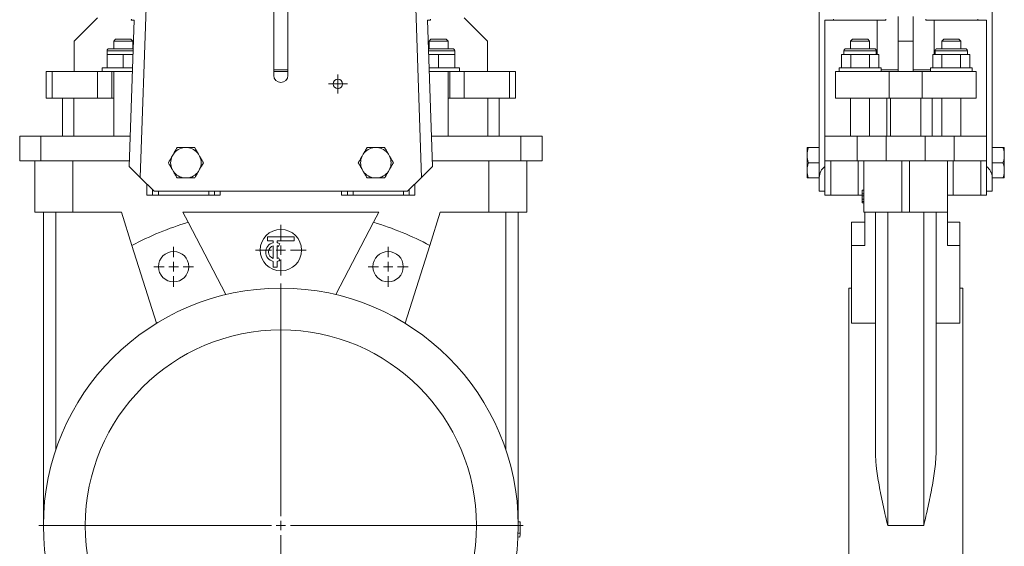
# Model space of a CAD drawing. Header units: millimetres. Extents: x -0.3 to 0.23, y 0.01 to 1.08.
# Tile 2 of 3: x -0.3 to 0.22, y 0.5 to 0.77. Entities that reach past the tile are written whole.
import ezdxf

# ---------------------------------------------------------------- set-up
doc = ezdxf.new("R2010")
doc.units = ezdxf.units.MM

# ---------------------------------------------------------------- blocks, each defined once
blk = doc.blocks.new('SW_CENTERMARKSYMBOL_2')
at = {"color": 0, "linetype": 'Continuous', "lineweight": 0}
for p, q in [((-0.0025, 0), (-0.005, 0)), ((0, 0), (-0.0025, 0)), ((0, 0.0025), (0, 0.005)), ((0, 0), (0, 0.0025)), ((0, 0), (0, -0.0025)), ((0, 0), (0.0025, 0)), ((0.0025, 0), (0.005, 0)), ((0, -0.0025), (0, -0.005))]:
    blk.add_line(p, q, dxfattribs=at)
blk = doc.blocks.new('SW_CENTERMARKSYMBOL_5')
at = {"color": 0, "linetype": 'Continuous', "lineweight": 0}
for p, q in [((0, 0.005), (0, 0.1275)), ((-0.005, 0), (-0.1275, 0)), ((0, 0), (-0.0025, 0)), ((0, 0), (0, 0.0025)), ((0, 0), (0, -0.0025)), ((0, 0), (0.0025, 0)), ((0.005, 0), (0.1275, 0)), ((0, -0.005), (0, -0.1275))]:
    blk.add_line(p, q, dxfattribs=at)
blk = doc.blocks.new('SW_CENTERMARKSYMBOL_8')
at = {"color": 0, "linetype": 'Continuous', "lineweight": 0}
for p, q in [((0, 0.005), (0, 0.0105)), ((-0.005, 0), (-0.0105, 0)), ((0, 0), (-0.0025, 0)), ((0, 0), (0, 0.0025)), ((0, 0), (0, -0.0025)), ((0, 0), (0.0025, 0)), ((0.005, 0), (0.0105, 0)), ((0, -0.005), (0, -0.0105))]:
    blk.add_line(p, q, dxfattribs=at)
blk = doc.blocks.new('SW_CENTERMARKSYMBOL_9')
at = {"color": 0, "linetype": 'Continuous', "lineweight": 0}
for p, q in [((0, 0.005), (0, 0.0105)), ((-0.005, 0), (-0.0105, 0)), ((0, 0), (-0.0025, 0)), ((0, 0), (0, 0.0025)), ((0, 0), (0, -0.0025)), ((0, 0), (0.0025, 0)), ((0.005, 0), (0.0105, 0)), ((0, -0.005), (0, -0.0105))]:
    blk.add_line(p, q, dxfattribs=at)
blk = doc.blocks.new('SW_CENTERMARKSYMBOL_10')
at = {"color": 0, "linetype": 'Continuous', "lineweight": 0}
for p, q in [((0, 0.005), (0, 0.0134)), ((-0.005, 0), (-0.0134, 0)), ((0, 0), (-0.0025, 0)), ((0, 0), (0, 0.0025)), ((0, 0), (0, -0.0025)), ((0, 0), (0.0025, 0)), ((0.005, 0), (0.0134, 0)), ((0, -0.005), (0, -0.0134))]:
    blk.add_line(p, q, dxfattribs=at)

msp = doc.modelspace()

# ---------------------------------------------------------------- linework, layer by layer
at = {"color": 7, "linetype": 'Continuous', "lineweight": 15}
for p, q in [((-0.2245182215, 1.0322885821), (-0.2360201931, 0.6895363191)), ((-0.0880246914, 0.6895363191), (-0.099526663, 1.0322885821)), ((0.1214447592, 0.6895363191), (0.1214447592, 1.0322885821)), ((0.2124447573, 1.0322885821), (0.2124447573, 0.6895363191)), ((-0.1657724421, 0.7432885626), (-0.1657724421, 0.9872885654)), ((-0.1582724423, 0.9872885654), (-0.1582724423, 0.7432885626)), ((-0.2585290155, 0.7735319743), (-0.2707724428, 0.7612885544)), ((-0.2407474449, 0.7722885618), (-0.2407257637, 0.7729345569)), ((-0.0833191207, 0.7729345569), (-0.0832974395, 0.7722885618)), ((-0.0532724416, 0.7612885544), (-0.065515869, 0.7735319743)), ((0.1289447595, 0.7729345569), (0.1289447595, 0.7722885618)), ((0.1564447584, 0.7722885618), (0.1564447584, 0.7729345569)), ((0.1629447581, 0.7612885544), (0.1629447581, 0.7742593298)), ((0.1709447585, 0.7742593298), (0.1709447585, 0.7612885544)), ((0.1774447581, 0.7722885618), (0.1774447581, 0.7729345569)), ((0.204944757, 0.7722885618), (0.204944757, 0.7729345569)), ((-0.2418286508, 0.6953447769), (-0.2392466, 0.7722885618)), ((-0.2392466, 0.7722885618), (-0.2407474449, 0.7722885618)), ((-0.0832974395, 0.7722885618), (-0.0847982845, 0.7722885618)), ((-0.0847982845, 0.7722885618), (-0.0822162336, 0.6953447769)), ((0.1289447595, 0.7722885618), (0.1244447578, 0.7722885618)), ((0.1244447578, 0.7722885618), (0.1244447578, 0.6953447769)), ((0.1564447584, 0.7722885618), (0.1289447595, 0.7722885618)), ((0.1519447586, 0.7722885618), (0.1519447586, 0.7542885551)), ((0.1774447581, 0.7722885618), (0.204944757, 0.7722885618)), ((0.1819447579, 0.7542885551), (0.1819447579, 0.7722885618)), ((0.2094447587, 0.7722885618), (0.204944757, 0.7722885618)), ((0.2094447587, 0.6953447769), (0.2094447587, 0.7722885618)), ((-0.2490224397, 0.7622885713), (-0.2500224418, 0.7612885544)), ((-0.2490224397, 0.7622885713), (-0.2450224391, 0.7622885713)), ((-0.2450224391, 0.7622885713), (-0.2410224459, 0.7622885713)), ((-0.2400224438, 0.7612885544), (-0.2410224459, 0.7622885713)), ((-0.0830224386, 0.7622885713), (-0.0840224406, 0.7612885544)), ((-0.0830224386, 0.7622885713), (-0.0790224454, 0.7622885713)), ((-0.0790224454, 0.7622885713), (-0.0750224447, 0.7622885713)), ((-0.0740224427, 0.7612885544), (-0.0750224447, 0.7622885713)), ((0.1389447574, 0.7622885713), (0.1379447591, 0.7612885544)), ((0.1389447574, 0.7622885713), (0.1469447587, 0.7622885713)), ((0.1479447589, 0.7612885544), (0.1469447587, 0.7622885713)), ((0.1869447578, 0.7622885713), (0.1859447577, 0.7612885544)), ((0.1869447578, 0.7622885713), (0.1949447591, 0.7622885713)), ((0.1959447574, 0.7612885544), (0.1949447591, 0.7622885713)), ((-0.2707724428, 0.7452885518), (-0.2707724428, 0.7612885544)), ((-0.2525224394, 0.7572885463), (-0.2450224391, 0.7572885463)), ((-0.2500224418, 0.7612885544), (-0.2500224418, 0.7572885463)), ((-0.2450224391, 0.7612885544), (-0.2500224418, 0.7612885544)), ((-0.2400224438, 0.7612885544), (-0.2450224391, 0.7612885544)), ((-0.2450224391, 0.7572885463), (-0.2397499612, 0.7572885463)), ((-0.2400224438, 0.7572885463), (-0.2400224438, 0.7612885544)), ((-0.0842949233, 0.7572885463), (-0.0790224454, 0.7572885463)), ((-0.0840224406, 0.7612885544), (-0.0840224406, 0.7572885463)), ((-0.0790224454, 0.7612885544), (-0.0840224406, 0.7612885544)), ((-0.0740224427, 0.7612885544), (-0.0790224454, 0.7612885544)), ((-0.0790224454, 0.7572885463), (-0.0715224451, 0.7572885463)), ((-0.0740224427, 0.7572885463), (-0.0740224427, 0.7612885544)), ((-0.0532724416, 0.7452885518), (-0.0532724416, 0.7612885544)), ((0.1354447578, 0.7572885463), (0.1504447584, 0.7572885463)), ((0.1379447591, 0.7612885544), (0.1379447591, 0.7572885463)), ((0.1479447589, 0.7612885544), (0.1379447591, 0.7612885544)), ((0.1479447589, 0.7572885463), (0.1479447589, 0.7612885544)), ((0.1709447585, 0.7612885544), (0.1629447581, 0.7612885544)), ((0.1629447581, 0.7452885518), (0.1629447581, 0.7612885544)), ((0.1709447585, 0.7452885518), (0.1709447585, 0.7612885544)), ((0.18344476, 0.7572885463), (0.1984447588, 0.7572885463)), ((0.1859447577, 0.7612885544), (0.1859447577, 0.7572885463)), ((0.1959447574, 0.7612885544), (0.1859447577, 0.7612885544)), ((0.1959447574, 0.7572885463), (0.1959447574, 0.7612885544)), ((-0.2535224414, 0.7562885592), (-0.2535224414, 0.7542885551)), ((-0.2535224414, 0.7542885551), (-0.2535224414, 0.7472885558)), ((-0.2535224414, 0.7542885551), (-0.249272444, 0.7542885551)), ((-0.249272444, 0.7542885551), (-0.2450224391, 0.7542885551)), ((-0.2450224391, 0.7542885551), (-0.2450224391, 0.7472885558)), ((-0.2450224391, 0.7542885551), (-0.2407724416, 0.7542885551)), ((-0.2407724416, 0.7542885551), (-0.2398506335, 0.7542885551)), ((-0.0832724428, 0.7542885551), (-0.084194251, 0.7542885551)), ((-0.0790224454, 0.7542885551), (-0.0832724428, 0.7542885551)), ((-0.0790224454, 0.7542885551), (-0.0790224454, 0.7472885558)), ((-0.0747724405, 0.7542885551), (-0.0790224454, 0.7542885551)), ((-0.0705224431, 0.7542885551), (-0.0747724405, 0.7542885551)), ((-0.0705224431, 0.7542885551), (-0.0705224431, 0.7562885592)), ((-0.0705224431, 0.7542885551), (-0.0705224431, 0.7472885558)), ((0.1331298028, 0.7542885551), (0.1331298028, 0.7472885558)), ((0.1355835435, 0.7542885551), (0.1331298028, 0.7542885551)), ((0.1344447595, 0.7562885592), (0.1344447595, 0.7542885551)), ((0.1380372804, 0.7542885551), (0.1355835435, 0.7542885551)), ((0.1380372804, 0.7542885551), (0.1380372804, 0.7472885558)), ((0.1429447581, 0.7542885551), (0.1380372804, 0.7542885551)), ((0.1478522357, 0.7542885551), (0.1429447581, 0.7542885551)), ((0.1478522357, 0.7542885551), (0.1478522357, 0.7472885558)), ((0.1503059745, 0.7542885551), (0.1478522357, 0.7542885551)), ((0.1527597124, 0.7542885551), (0.1503059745, 0.7542885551)), ((0.1514447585, 0.7542885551), (0.1514447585, 0.7562885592)), ((0.1527597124, 0.7542885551), (0.1527597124, 0.7472885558)), ((0.1811298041, 0.7542885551), (0.1811298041, 0.7472885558)), ((0.1811298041, 0.7542885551), (0.183583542, 0.7542885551)), ((0.182444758, 0.7562885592), (0.182444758, 0.7542885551)), ((0.183583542, 0.7542885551), (0.1860372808, 0.7542885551)), ((0.1860372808, 0.7542885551), (0.1860372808, 0.7472885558)), ((0.1860372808, 0.7542885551), (0.1909447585, 0.7542885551)), ((0.1909447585, 0.7542885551), (0.1958522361, 0.7542885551)), ((0.1958522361, 0.7542885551), (0.1958522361, 0.7472885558)), ((0.1958522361, 0.7542885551), (0.1983059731, 0.7542885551)), ((0.1983059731, 0.7542885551), (0.2007597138, 0.7542885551)), ((0.1994447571, 0.7542885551), (0.1994447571, 0.7562885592)), ((0.2007597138, 0.7542885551), (0.2007597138, 0.7472885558)), ((-0.256022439, 0.7472885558), (-0.256022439, 0.7452885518)), ((-0.256022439, 0.7472885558), (-0.2400855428, 0.7472885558)), ((-0.0680224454, 0.7472885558), (-0.0839593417, 0.7472885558)), ((-0.0680224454, 0.7452885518), (-0.0680224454, 0.7472885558)), ((0.1319447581, 0.7472885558), (0.1319447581, 0.7452885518)), ((0.153944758, 0.7472885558), (0.1319447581, 0.7472885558)), ((0.153944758, 0.7452885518), (0.153944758, 0.7472885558)), ((0.1799447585, 0.7472885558), (0.1799447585, 0.7452885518)), ((0.1799447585, 0.7472885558), (0.2019447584, 0.7472885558)), ((0.2019447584, 0.7452885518), (0.2019447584, 0.7472885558)), ((-0.2855224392, 0.7452885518), (-0.2855224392, 0.7312885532)), ((-0.2855224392, 0.7452885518), (-0.2823640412, 0.7452885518)), ((-0.2823640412, 0.7452885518), (-0.2823640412, 0.7312885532)), ((-0.2823640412, 0.7452885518), (-0.2585987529, 0.7452885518)), ((-0.2585987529, 0.7452885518), (-0.2585987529, 0.7312885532)), ((-0.2585987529, 0.7452885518), (-0.2510224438, 0.7452885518)), ((-0.2510224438, 0.7452885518), (-0.2510224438, 0.7312885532)), ((-0.2510224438, 0.7452885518), (-0.2400224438, 0.7452885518)), ((-0.2500224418, 0.7452885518), (-0.2500224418, 0.7112885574)), ((-0.1657724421, 0.7462885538), (-0.1582724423, 0.7462885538)), ((-0.1657724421, 0.7452885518), (-0.1582724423, 0.7452885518)), ((-0.0730224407, 0.7452885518), (-0.0840224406, 0.7452885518)), ((-0.0740224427, 0.7112885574), (-0.0740224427, 0.7452885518)), ((-0.0730224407, 0.7452885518), (-0.0654461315, 0.7452885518)), ((-0.0730224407, 0.7452885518), (-0.0730224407, 0.7312885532)), ((-0.0654461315, 0.7452885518), (-0.0654461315, 0.7312885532)), ((-0.0654461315, 0.7452885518), (-0.0416808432, 0.7452885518)), ((-0.0416808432, 0.7452885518), (-0.0416808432, 0.7312885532)), ((-0.0416808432, 0.7452885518), (-0.0385224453, 0.7452885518)), ((-0.0385224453, 0.7312885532), (-0.0385224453, 0.7452885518)), ((0.1299447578, 0.7452885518), (0.1299447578, 0.7312885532)), ((0.1299447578, 0.7452885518), (0.1582671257, 0.7452885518)), ((0.153944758, 0.7462885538), (0.1629447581, 0.7462885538)), ((0.1582671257, 0.7452885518), (0.1582671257, 0.7312885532)), ((0.1582671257, 0.7452885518), (0.1756223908, 0.7452885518)), ((0.1709447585, 0.7462885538), (0.1799447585, 0.7462885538)), ((0.1756223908, 0.7452885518), (0.1756223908, 0.7312885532)), ((0.1756223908, 0.7452885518), (0.2039447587, 0.7452885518)), ((0.2039447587, 0.7452885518), (0.2039447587, 0.7312885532)), ((-0.2855224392, 0.7312885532), (-0.2823640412, 0.7312885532)), ((-0.2823640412, 0.7312885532), (-0.2585987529, 0.7312885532)), ((-0.2770224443, 0.7312885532), (-0.2770224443, 0.7112885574)), ((-0.2710224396, 0.7312885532), (-0.2710224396, 0.7112885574)), ((-0.2585987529, 0.7312885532), (-0.2510224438, 0.7312885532)), ((-0.2510224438, 0.7312885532), (-0.2500224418, 0.7312885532)), ((-0.0740224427, 0.7312885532), (-0.0730224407, 0.7312885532)), ((-0.0730224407, 0.7312885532), (-0.0654461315, 0.7312885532)), ((-0.0654461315, 0.7312885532), (-0.0416808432, 0.7312885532)), ((-0.0530224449, 0.7312885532), (-0.0530224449, 0.7112885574)), ((-0.0470224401, 0.7312885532), (-0.0470224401, 0.7112885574)), ((-0.0416808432, 0.7312885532), (-0.0385224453, 0.7312885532)), ((0.1299447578, 0.7312885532), (0.1582671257, 0.7312885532)), ((0.1379447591, 0.7312885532), (0.1379447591, 0.7112885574)), ((0.1479447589, 0.7112885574), (0.1479447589, 0.7312885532)), ((0.1569447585, 0.7312885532), (0.1569447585, 0.7112885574)), ((0.1582671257, 0.7312885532), (0.1756223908, 0.7312885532)), ((0.1589447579, 0.7312885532), (0.1589447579, 0.7112885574)), ((0.1749447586, 0.7312885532), (0.1749447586, 0.7112885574)), ((0.1756223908, 0.7312885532), (0.2039447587, 0.7312885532)), ((0.1809447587, 0.7312885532), (0.1809447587, 0.7112885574)), ((0.1859447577, 0.7312885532), (0.1859447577, 0.7112885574)), ((0.1959447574, 0.7112885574), (0.1959447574, 0.7312885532)), ((-0.2995224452, 0.6982885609), (-0.2995224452, 0.7112885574)), ((-0.2995224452, 0.7112885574), (-0.2883337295, 0.7112885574)), ((-0.2883337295, 0.6982885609), (-0.2883337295, 0.7112885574)), ((-0.2883337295, 0.7112885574), (-0.2412936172, 0.7112885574)), ((-0.0827512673, 0.7112885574), (-0.0357111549, 0.7112885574)), ((-0.0357111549, 0.6982885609), (-0.0357111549, 0.7112885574)), ((-0.0357111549, 0.7112885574), (-0.0245224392, 0.7112885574)), ((-0.0245224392, 0.6982885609), (-0.0245224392, 0.7112885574)), ((0.1244447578, 0.7112885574), (0.1414113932, 0.7112885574)), ((0.1414113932, 0.6982885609), (0.1414113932, 0.7112885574)), ((0.1414113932, 0.7112885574), (0.1566708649, 0.7112885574)), ((0.1566708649, 0.6982885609), (0.1566708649, 0.7112885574)), ((0.1566708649, 0.7112885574), (0.1772186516, 0.7112885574)), ((0.1772186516, 0.6982885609), (0.1772186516, 0.7112885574)), ((0.1772186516, 0.7112885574), (0.1924781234, 0.7112885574)), ((0.1924781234, 0.6982885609), (0.1924781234, 0.7112885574)), ((0.1924781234, 0.7112885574), (0.2094447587, 0.7112885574)), ((-0.2113832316, 0.7052906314), (-0.2126616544, 0.7052906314)), ((-0.1113832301, 0.7052906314), (-0.1126616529, 0.7052906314)), ((0.1150447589, 0.7018431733), (0.1150447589, 0.7052906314)), ((0.1157447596, 0.7052906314), (0.1214447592, 0.7052906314)), ((0.218144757, 0.7052906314), (0.2124447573, 0.7052906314)), ((0.2188447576, 0.7052906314), (0.2188447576, 0.7018431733)), ((-0.2186328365, 0.7018431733), (-0.2192720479, 0.700736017)), ((-0.2047728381, 0.700736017), (-0.2054120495, 0.7018431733)), ((-0.118632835, 0.7018431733), (-0.1192720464, 0.700736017)), ((-0.1047728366, 0.700736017), (-0.105412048, 0.7018431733)), ((0.1150447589, 0.7018431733), (0.1150447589, 0.700736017)), ((0.1150447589, 0.6938411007), (0.1150447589, 0.700736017)), ((0.2188447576, 0.7018431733), (0.2188447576, 0.700736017)), ((0.2188447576, 0.700736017), (0.2188447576, 0.6938411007)), ((-0.2995224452, 0.6982885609), (-0.2883337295, 0.6982885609)), ((-0.2915224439, 0.6712885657), (-0.2915224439, 0.6982885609)), ((-0.2883337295, 0.6982885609), (-0.2417298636, 0.6982885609)), ((-0.2715224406, 0.6712885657), (-0.2715224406, 0.6982885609)), ((-0.2360201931, 0.6895363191), (-0.2418286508, 0.6953447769)), ((-0.0822162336, 0.6953447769), (-0.0880246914, 0.6895363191)), ((-0.0823150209, 0.6982885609), (-0.0357111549, 0.6982885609)), ((-0.0525224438, 0.6712885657), (-0.0525224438, 0.6982885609)), ((-0.0357111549, 0.6982885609), (-0.0245224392, 0.6982885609)), ((-0.0325224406, 0.6712885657), (-0.0325224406, 0.6982885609)), ((0.1157447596, 0.6972885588), (0.1214447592, 0.6972885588)), ((0.1244447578, 0.6982885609), (0.1414113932, 0.6982885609)), ((0.1244447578, 0.6822885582), (0.1244447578, 0.6953447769)), ((0.1274447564, 0.6802885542), (0.1274447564, 0.6982885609)), ((0.1414113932, 0.6982885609), (0.1566708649, 0.6982885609)), ((0.1419447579, 0.6802885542), (0.1419447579, 0.6982885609)), ((0.1449447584, 0.6712885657), (0.1449447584, 0.6982885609)), ((0.1566708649, 0.6982885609), (0.1772186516, 0.6982885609)), ((0.1649447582, 0.6712885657), (0.1649447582, 0.6982885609)), ((0.1689447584, 0.6712885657), (0.1689447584, 0.6982885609)), ((0.1772186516, 0.6982885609), (0.1924781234, 0.6982885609)), ((0.1889447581, 0.6712885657), (0.1889447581, 0.6982885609)), ((0.1919447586, 0.6802885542), (0.1919447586, 0.6982885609)), ((0.1924781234, 0.6982885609), (0.2094447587, 0.6982885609)), ((0.2064447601, 0.6802885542), (0.2064447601, 0.6982885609)), ((0.2094447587, 0.6822885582), (0.2094447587, 0.6953447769)), ((0.218144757, 0.6972885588), (0.2124447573, 0.6972885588)), ((-0.2287724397, 0.6822885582), (-0.2360201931, 0.6895363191)), ((-0.2192720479, 0.6938411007), (-0.2186328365, 0.6927339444)), ((-0.2054120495, 0.6927339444), (-0.2047728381, 0.6938411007)), ((-0.1192720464, 0.6938411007), (-0.118632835, 0.6927339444)), ((-0.105412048, 0.6927339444), (-0.1047728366, 0.6938411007)), ((-0.0880246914, 0.6895363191), (-0.0952724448, 0.6822885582)), ((0.1150447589, 0.6938411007), (0.1150447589, 0.6927339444)), ((0.1150447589, 0.6892864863), (0.1150447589, 0.6927339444)), ((0.1214447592, 0.6822885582), (0.1214447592, 0.6895363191)), ((0.2124447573, 0.6822885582), (0.2124447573, 0.6895363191)), ((0.2188447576, 0.6938411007), (0.2188447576, 0.6927339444)), ((0.2188447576, 0.6927339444), (0.2188447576, 0.6892864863)), ((-0.2126616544, 0.6892864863), (-0.2113832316, 0.6892864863)), ((-0.1126616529, 0.6892864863), (-0.1113832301, 0.6892864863)), ((0.1157447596, 0.6892864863), (0.1214447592, 0.6892864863)), ((0.218144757, 0.6892864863), (0.2124447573, 0.6892864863)), ((-0.2295224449, 0.6802885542), (-0.2325224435, 0.6802885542)), ((-0.2295224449, 0.6802885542), (-0.2295224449, 0.6830385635)), ((-0.2265224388, 0.6802885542), (-0.2295224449, 0.6802885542)), ((-0.2287724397, 0.6822885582), (-0.0952724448, 0.6822885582)), ((-0.2265224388, 0.6802885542), (-0.2265224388, 0.6822885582)), ((-0.200022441, 0.6802885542), (-0.2265224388, 0.6802885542)), ((-0.200022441, 0.6802885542), (-0.200022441, 0.6822885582)), ((-0.1970224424, 0.6802885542), (-0.200022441, 0.6802885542)), ((-0.1970224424, 0.6802885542), (-0.1970224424, 0.6822885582)), ((-0.1940224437, 0.6802885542), (-0.1970224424, 0.6802885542)), ((-0.1270224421, 0.6802885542), (-0.1300224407, 0.6802885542)), ((-0.1270224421, 0.6802885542), (-0.1270224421, 0.6822885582)), ((-0.1240224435, 0.6802885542), (-0.1270224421, 0.6802885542)), ((-0.1240224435, 0.6802885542), (-0.1240224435, 0.6822885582)), ((-0.0975224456, 0.6802885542), (-0.1240224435, 0.6802885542)), ((-0.0975224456, 0.6802885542), (-0.0975224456, 0.6822885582)), ((-0.0945224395, 0.6802885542), (-0.0975224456, 0.6802885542)), ((-0.0945224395, 0.6802885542), (-0.0945224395, 0.6830385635)), ((-0.0915224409, 0.6802885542), (-0.0945224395, 0.6802885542)), ((0.1244447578, 0.6822885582), (0.1214447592, 0.6822885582)), ((0.1244447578, 0.6802885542), (0.1244447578, 0.6822885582)), ((0.1274447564, 0.6802885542), (0.1244447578, 0.6802885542)), ((0.1419447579, 0.6802885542), (0.1274447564, 0.6802885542)), ((0.1439558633, 0.6802885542), (0.1419447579, 0.6802885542)), ((0.1439447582, 0.6828013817), (0.1439447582, 0.6808475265)), ((0.1439447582, 0.6828013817), (0.1449447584, 0.6828013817)), ((0.1439447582, 0.6808475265), (0.1449447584, 0.6808475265)), ((0.1439447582, 0.6798260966), (0.1449447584, 0.6798260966)), ((0.1439447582, 0.6794610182), (0.1439447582, 0.6786354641)), ((0.1439447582, 0.6791110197), (0.1439447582, 0.6786354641)), ((0.1919447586, 0.6802885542), (0.1889447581, 0.6802885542)), ((0.2064447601, 0.6802885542), (0.1919447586, 0.6802885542)), ((0.2094447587, 0.6802885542), (0.2064447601, 0.6802885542)), ((0.2094447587, 0.6822885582), (0.2124447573, 0.6822885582)), ((0.2094447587, 0.6802885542), (0.2094447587, 0.6822885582)), ((0.1439447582, 0.6781380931), (0.1449447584, 0.6781380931)), ((0.1439447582, 0.6768228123), (0.1449447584, 0.6768228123)), ((0.1439447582, 0.676125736), (0.1449447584, 0.676125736)), ((-0.2715224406, 0.6712885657), (-0.2915224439, 0.6712885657)), ((-0.2870224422, 0.5062885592), (-0.2870224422, 0.6712885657)), ((-0.280522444, 0.5460723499), (-0.280522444, 0.6712885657)), ((-0.2459505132, 0.6712885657), (-0.2715224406, 0.6712885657)), ((-0.2459505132, 0.6712885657), (-0.2404186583, 0.6537437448)), ((-0.1104319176, 0.6712885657), (-0.2136129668, 0.6712885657)), ((-0.2108545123, 0.6659896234), (-0.2136129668, 0.6712885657)), ((-0.1104319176, 0.6712885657), (-0.1131903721, 0.6659896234)), ((-0.0836262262, 0.6537437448), (-0.0780943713, 0.6712885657)), ((-0.0525224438, 0.6712885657), (-0.0780943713, 0.6712885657)), ((-0.0325224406, 0.6712885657), (-0.0525224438, 0.6712885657)), ((-0.0435224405, 0.5460723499), (-0.0435224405, 0.6712885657)), ((-0.0370224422, 0.5062885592), (-0.0370224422, 0.6712885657)), ((0.1649447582, 0.6712885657), (0.1449447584, 0.6712885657)), ((0.1454447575, 0.6712885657), (0.1454447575, 0.6537437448)), ((0.1509447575, 0.5460723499), (0.1509447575, 0.6712885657)), ((0.1574447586, 0.5062885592), (0.1574447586, 0.6712885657)), ((0.1689447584, 0.6712885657), (0.1649447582, 0.6712885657)), ((0.1889447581, 0.6712885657), (0.1689447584, 0.6712885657)), ((0.176444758, 0.5062885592), (0.176444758, 0.6712885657)), ((0.182944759, 0.5460723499), (0.182944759, 0.6712885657)), ((0.1889447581, 0.6712885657), (0.1889447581, 0.6537437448)), ((-0.1910157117, 0.6278796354), (-0.2108545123, 0.6659896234)), ((-0.1330291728, 0.6278796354), (-0.1131903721, 0.6659896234)), ((0.1454447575, 0.6659896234), (0.1384447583, 0.6659896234)), ((0.1384447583, 0.6659896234), (0.1384447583, 0.6537437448)), ((0.1954447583, 0.6659896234), (0.1889447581, 0.6659896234)), ((0.1954447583, 0.6659896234), (0.1954447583, 0.6537437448)), ((-0.2404186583, 0.6537437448), (-0.227498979, 0.6127677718)), ((-0.1690224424, 0.6582613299), (-0.155022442, 0.6582613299)), ((-0.1690224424, 0.6562613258), (-0.1690224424, 0.6582613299)), ((-0.1660224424, 0.6562613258), (-0.1690224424, 0.6562613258)), ((-0.1660224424, 0.6551603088), (-0.1660224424, 0.6562613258)), ((-0.1660224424, 0.6469072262), (-0.1660224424, 0.6536154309)), ((-0.155022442, 0.6562613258), (-0.1640224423, 0.6562613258)), ((-0.1640224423, 0.6551603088), (-0.1640224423, 0.6562613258)), ((-0.1640224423, 0.6469072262), (-0.1640224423, 0.6536154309)), ((-0.1625224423, 0.654591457), (-0.1632724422, 0.6532924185)), ((-0.155022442, 0.6582613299), (-0.155022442, 0.6562613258)), ((-0.0836262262, 0.6537437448), (-0.0965459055, 0.6127677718)), ((0.1384447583, 0.6537437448), (0.1384447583, 0.6127677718)), ((0.1454447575, 0.6537437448), (0.1384447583, 0.6537437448)), ((0.1954447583, 0.6537437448), (0.1889447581, 0.6537437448)), ((0.1954447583, 0.6537437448), (0.1954447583, 0.6127677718)), ((-0.1660224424, 0.6422613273), (-0.1660224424, 0.6453623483)), ((-0.1640224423, 0.6422613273), (-0.1640224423, 0.6453623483)), ((-0.1625224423, 0.6459312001), (-0.1632724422, 0.6472302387)), ((-0.1660224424, 0.6422613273), (-0.1640224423, 0.6422613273)), ((0.1384447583, 0.6312885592), (0.1369447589, 0.6312885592)), ((0.1369447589, 0.6312885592), (0.1369447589, 0.3812885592)), ((0.1969447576, 0.6312885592), (0.1954447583, 0.6312885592)), ((0.1969447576, 0.6312885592), (0.1969447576, 0.3812885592)), ((0.1509447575, 0.6127677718), (0.1384447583, 0.6127677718)), ((0.1954447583, 0.6127677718), (0.182944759, 0.6127677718)), ((-0.0370382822, 0.5082784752), (-0.0360384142, 0.5082943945)), ((-0.0370224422, 0.5062785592), (-0.0360224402, 0.5062784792)), ((0.176444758, 0.5062885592), (0.1574447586, 0.5062885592)), ((-0.0371668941, 0.5002808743), (-0.0361680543, 0.500232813)), ((-0.0370867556, 0.5022792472), (-0.0360872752, 0.5022471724))]:
    msp.add_line(p, q, dxfattribs=at)
at = {"color": 8, "linetype": 'Continuous', "lineweight": 15}
for p, q in [((-0.2450224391, 0.7562885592), (-0.2535224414, 0.7562885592)), ((-0.2397835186, 0.7562885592), (-0.2450224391, 0.7562885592)), ((-0.0790224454, 0.7562885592), (-0.0842613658, 0.7562885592)), ((-0.0705224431, 0.7562885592), (-0.0790224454, 0.7562885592)), ((0.1514447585, 0.7562885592), (0.1344447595, 0.7562885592)), ((0.1994447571, 0.7562885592), (0.182444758, 0.7562885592)), ((-0.2325224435, 0.6802885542), (-0.2325224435, 0.6860385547)), ((-0.0915224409, 0.6802885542), (-0.0915224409, 0.6860385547)), ((-0.1940224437, 0.6802885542), (-0.1940224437, 0.6822885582)), ((-0.1300224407, 0.6802885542), (-0.1300224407, 0.6822885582))]:
    msp.add_line(p, q, dxfattribs=at)
at = {"color": 7, "linetype": 'Continuous', "lineweight": 15}
for centre, radius in [((-0.1320224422, 0.7387885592), 0.0025), ((-0.1620224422, 0.6512885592), 0.0109), ((-0.2184682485, 0.6425607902), 0.0079999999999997), ((-0.105576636, 0.6425607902), 0.0079999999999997), ((-0.1620224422, 0.5062885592), 0.125), ((-0.1620224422, 0.5062885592), 0.103)]:
    msp.add_circle(centre, radius, dxfattribs=at)
for centre, radius, start, end in [((-0.2525224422, 0.7562885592), 0.001, 90, 180), ((-0.0715224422, 0.7562885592), 0.001, 0, 90), ((0.1354447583, 0.7562885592), 0.001, 90, 180), ((0.1504447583, 0.7562885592), 0.001, 0, 90), ((0.1834447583, 0.7562885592), 0.001, 90, 180), ((0.1984447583, 0.7562885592), 0.001, 0, 90), ((-0.1620224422, 0.7432885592), 0.00375, 180, 0), ((-0.2120224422, 0.6972885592), 0.0080275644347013, 94.5671272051, 145.432872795), ((-0.2120224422, 0.6972885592), 0.0080275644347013, 34.5671272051, 85.4328727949), ((-0.1120224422, 0.6972885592), 0.0080275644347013, 94.5671272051, 145.432872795), ((-0.1120224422, 0.6972885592), 0.0080275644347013, 34.5671272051, 85.4328727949), ((-0.2120224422, 0.6972885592), 0.0080275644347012, 154.567127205, 205.432872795), ((-0.2120224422, 0.6972885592), 0.0080275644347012, 334.5671272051, 25.4328727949), ((-0.1120224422, 0.6972885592), 0.0080275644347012, 154.567127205, 205.432872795), ((-0.1120224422, 0.6972885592), 0.0080275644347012, 334.5671272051, 25.4328727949), ((-0.2120224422, 0.6972885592), 0.0080275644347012, 214.567127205, 265.4328727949), ((-0.2120224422, 0.6972885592), 0.0080275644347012, 274.5671272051, 325.4328727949), ((-0.1120224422, 0.6972885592), 0.0080275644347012, 214.567127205, 265.4328727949), ((-0.1120224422, 0.6972885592), 0.0080275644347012, 274.5671272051, 325.4328727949), ((-0.1620224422, 0.5062885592), 0.167, 107.0021510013, 117.9978489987), ((-0.1620224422, 0.5062885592), 0.167, 62.0021510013, 72.9978489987), ((-0.1650224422, 0.6502613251), 0.005, 101.5369590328, 258.4630409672), ((-0.1650224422, 0.6502613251), 0.0035000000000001, 106.601549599, 253.398450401), ((-0.1650224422, 0.6502613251), 0.005, 60, 78.4630409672), ((-0.1650224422, 0.6502613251), 0.0035000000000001, 60, 73.398450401), ((-0.1650224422, 0.6502613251), 0.0035, 286.601549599, 300), ((-0.1650224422, 0.6502613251), 0.005, 281.5369590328, 300), ((-0.1620224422, 0.5062885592), 0.126, 359.9954163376, 0.9121488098), ((-0.1620224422, 0.5062885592), 0.126, 358.1619513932, 359.9954163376), ((-0.1620224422, 0.5062885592), 0.126, 357.245218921, 358.1619513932)]:
    msp.add_arc(centre, radius, start, end, dxfattribs=at)
for centre, major_axis, start_param, end_param in [((0.1289447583, 0.6895363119), (0.007500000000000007, 0), 2.214297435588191, 3.141592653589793), ((0.2049447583, 0.6895363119), (0.007500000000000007, -1.110223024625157e-16), 0, 0.927295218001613)]:
    msp.add_ellipse(centre, major_axis=major_axis, ratio=0.968076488, start_param=start_param, end_param=end_param, dxfattribs=at)
for points, knots in [([(-0.2186328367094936, 0.7018431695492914), (-0.218297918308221, 0.7024232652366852), (-0.2179625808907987, 0.7030040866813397), (-0.2172925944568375, 0.7041645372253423), (-0.2169650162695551, 0.7047319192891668), (-0.2166424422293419, 0.7052906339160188)], [0, 0, 0, 0, 0.5, 0.5, 1, 1, 1, 1]), ([(-0.2166424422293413, 0.7052906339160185), (-0.2159972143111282, 0.7052906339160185), (-0.2153438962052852, 0.7052906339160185), (-0.2140138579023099, 0.7052906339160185), (-0.2133337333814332, 0.7052906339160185), (-0.2126616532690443, 0.7052906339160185)], [0, 0, 0, 0, 0.5, 0.5, 1, 1, 1, 1]), ([(-0.2113832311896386, 0.7052906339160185), (-0.2107129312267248, 0.7052906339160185), (-0.2100460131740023, 0.7052906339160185), (-0.2087178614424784, 0.7052906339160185), (-0.2080532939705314, 0.7052906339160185), (-0.2074024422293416, 0.7052906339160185)], [0, 0, 0, 0, 0.5, 0.5, 1, 1, 1, 1]), ([(-0.1166424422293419, 0.7052906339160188), (-0.1169680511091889, 0.7047266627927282), (-0.1172998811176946, 0.7041519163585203), (-0.1179639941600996, 0.7030016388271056), (-0.1182975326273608, 0.7024239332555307), (-0.1186328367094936, 0.7018431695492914)], [0, 0, 0, 0, 0.5, 0.5, 1, 1, 1, 1]), ([(-0.1126616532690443, 0.7052906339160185), (-0.112996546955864, 0.7052906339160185), (-0.1133316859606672, 0.7052906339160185), (-0.1140024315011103, 0.7052906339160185), (-0.1143391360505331, 0.7052906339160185), (-0.1153414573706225, 0.7052906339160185), (-0.1159964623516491, 0.7052906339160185), (-0.1166424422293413, 0.7052906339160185)], [0, 0, 0, 0, 0.2500000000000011, 0.2500000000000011, 0.5000000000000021, 0.5000000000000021, 1, 1, 1, 1]), ([(-0.1074024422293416, 0.7052906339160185), (-0.107726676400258, 0.7052906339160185), (-0.1080532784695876, 0.7052906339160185), (-0.108712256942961, 0.7052906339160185), (-0.1090456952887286, 0.7052906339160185), (-0.1100463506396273, 0.7052906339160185), (-0.1107142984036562, 0.7052906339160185), (-0.1113832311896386, 0.7052906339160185)], [0, 0, 0, 0, 0.2500000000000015, 0.2500000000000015, 0.500000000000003, 0.500000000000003, 1, 1, 1, 1]), ([(-0.1054120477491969, 0.7018431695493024), (-0.1057489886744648, 0.7024267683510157), (-0.1060893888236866, 0.7030163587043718), (-0.1067536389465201, 0.7041668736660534), (-0.1070800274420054, 0.7047321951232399), (-0.107402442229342, 0.7052906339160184)], [0, 0, 0, 0, 0.5, 0.5, 1, 1, 1, 1]), ([(0.1157447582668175, 0.7052906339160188), (0.1155567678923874, 0.7047266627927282), (0.1153953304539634, 0.7041519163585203), (0.1151549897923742, 0.7030016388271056), (0.1150755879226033, 0.7024239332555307), (0.1150447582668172, 0.7018431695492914)], [0, 0, 0, 0, 0.5, 0.5, 1, 1, 1, 1]), ([(0.1150447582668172, 0.7052906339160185), (0.1150601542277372, 0.7052906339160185), (0.1150876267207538, 0.7052906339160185), (0.1151655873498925, 0.7052906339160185), (0.1152162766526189, 0.7052906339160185), (0.1153982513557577, 0.7052906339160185), (0.1155582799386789, 0.7052906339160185), (0.1157447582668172, 0.7052906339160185)], [0, 0, 0, 0, 0.2500000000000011, 0.2500000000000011, 0.5000000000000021, 0.5000000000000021, 1, 1, 1, 1]), ([(0.2188447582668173, 0.7018431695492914), (0.2188139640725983, 0.7024232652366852), (0.2187343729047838, 0.7030040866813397), (0.218491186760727, 0.7041645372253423), (0.2183309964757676, 0.7047319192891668), (0.218144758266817, 0.7052906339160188)], [0, 0, 0, 0, 0.5, 0.5, 1, 1, 1, 1]), ([(0.2181447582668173, 0.7052906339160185), (0.2183310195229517, 0.7052906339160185), (0.2184905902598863, 0.7052906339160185), (0.2187325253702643, 0.7052906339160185), (0.2188138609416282, 0.7052906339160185), (0.2188447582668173, 0.7052906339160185)], [0, 0, 0, 0, 0.5, 0.5, 1, 1, 1, 1]), ([(-0.2212624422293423, 0.69728855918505), (-0.2209385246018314, 0.6978496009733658), (-0.220608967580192, 0.6984204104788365), (-0.2199407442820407, 0.6995778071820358), (-0.2196064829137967, 0.7001567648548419), (-0.2192720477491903, 0.7007360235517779)], [0, 0, 0, 0, 0.5, 0.5, 1, 1, 1, 1]), ([(-0.2027824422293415, 0.6972885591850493), (-0.2031043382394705, 0.6978460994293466), (-0.2034302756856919, 0.6984106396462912), (-0.2040938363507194, 0.6995599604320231), (-0.2044331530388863, 0.7001476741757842), (-0.2047728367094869, 0.7007360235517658)], [0, 0, 0, 0, 0.5, 0.5, 1, 1, 1, 1]), ([(-0.1192720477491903, 0.7007360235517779), (-0.1196089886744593, 0.7001524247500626), (-0.1199493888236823, 0.6995628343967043), (-0.1206136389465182, 0.6984123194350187), (-0.1209400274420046, 0.6978469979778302), (-0.1212624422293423, 0.6972885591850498)], [0, 0, 0, 0, 0.5, 0.5, 1, 1, 1, 1]), ([(-0.1027824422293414, 0.6972885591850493), (-0.1031080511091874, 0.697852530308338), (-0.1034398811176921, 0.6984272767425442), (-0.104103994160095, 0.6995775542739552), (-0.1044375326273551, 0.7001552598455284), (-0.1047728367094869, 0.7007360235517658)], [0, 0, 0, 0, 0.5, 0.5, 1, 1, 1, 1]), ([(0.1150447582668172, 0.7007360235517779), (0.1150757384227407, 0.7001524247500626), (0.115157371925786, 0.6995628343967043), (0.1153991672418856, 0.6984123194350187), (0.1155586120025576, 0.6978469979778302), (0.1157447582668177, 0.6972885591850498)], [0, 0, 0, 0, 0.5, 0.5, 1, 1, 1, 1]), ([(0.2181447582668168, 0.69728855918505), (0.2183317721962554, 0.6978496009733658), (0.2184925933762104, 0.6984204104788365), (0.2187347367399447, 0.6995778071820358), (0.2188140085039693, 0.7001567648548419), (0.2188447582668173, 0.7007360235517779)], [0, 0, 0, 0, 0.5, 0.5, 1, 1, 1, 1]), ([(-0.2212624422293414, 0.6972885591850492), (-0.2209390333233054, 0.6967283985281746), (-0.220612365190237, 0.6961625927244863), (-0.2199497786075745, 0.6950149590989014), (-0.2196128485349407, 0.6944313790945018), (-0.2192720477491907, 0.6938410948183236)], [0, 0, 0, 0, 0.5, 0.5, 1, 1, 1, 1]), ([(-0.1212624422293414, 0.6972885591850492), (-0.1209368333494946, 0.6967245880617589), (-0.1206050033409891, 0.6961498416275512), (-0.1199408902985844, 0.6949995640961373), (-0.1196073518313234, 0.6944218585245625), (-0.1192720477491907, 0.6938410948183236)], [0, 0, 0, 0, 0.5, 0.5, 1, 1, 1, 1]), ([(-0.1047728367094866, 0.6938410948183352), (-0.1044358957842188, 0.6944246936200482), (-0.1040954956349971, 0.6950142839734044), (-0.1034312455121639, 0.6961647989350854), (-0.1031048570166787, 0.6967301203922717), (-0.1027824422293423, 0.69728855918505)], [0, 0, 0, 0, 0.5, 0.5, 1, 1, 1, 1]), ([(0.1157447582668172, 0.6972885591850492), (0.1155567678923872, 0.6967245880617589), (0.1153953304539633, 0.6961498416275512), (0.1151549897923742, 0.6949995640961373), (0.1150755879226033, 0.6944218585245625), (0.1150447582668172, 0.6938410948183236)], [0, 0, 0, 0, 0.5, 0.5, 1, 1, 1, 1]), ([(0.2181447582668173, 0.6972885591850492), (0.2183314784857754, 0.6967283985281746), (0.2184908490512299, 0.6961625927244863), (0.2187319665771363, 0.6950149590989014), (0.2188134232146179, 0.6944313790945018), (0.2188447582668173, 0.6938410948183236)], [0, 0, 0, 0, 0.5, 0.5, 1, 1, 1, 1]), ([(-0.218632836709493, 0.6927339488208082), (-0.2182934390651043, 0.6921460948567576), (-0.2179545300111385, 0.6915590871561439), (-0.2172914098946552, 0.690410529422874), (-0.2169650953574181, 0.6898453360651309), (-0.2166424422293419, 0.6892864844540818)], [0, 0, 0, 0, 0.5, 0.5, 1, 1, 1, 1]), ([(-0.2074024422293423, 0.6892864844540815), (-0.2070805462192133, 0.6898440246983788), (-0.206754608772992, 0.6904085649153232), (-0.2060910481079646, 0.6915578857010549), (-0.2057517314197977, 0.692145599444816), (-0.2054120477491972, 0.6927339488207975)], [0, 0, 0, 0, 0.5, 0.5, 1, 1, 1, 1]), ([(-0.118632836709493, 0.6927339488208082), (-0.1182958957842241, 0.6921503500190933), (-0.1179554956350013, 0.6915607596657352), (-0.1172912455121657, 0.6904102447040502), (-0.1169648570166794, 0.689844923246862), (-0.1166424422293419, 0.6892864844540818)], [0, 0, 0, 0, 0.5, 0.5, 1, 1, 1, 1]), ([(-0.1074024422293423, 0.6892864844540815), (-0.1070768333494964, 0.6898504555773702), (-0.1067450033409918, 0.6904252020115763), (-0.106080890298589, 0.6915754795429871), (-0.1057473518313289, 0.6921531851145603), (-0.1054120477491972, 0.6927339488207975)], [0, 0, 0, 0, 0.5, 0.5, 1, 1, 1, 1]), ([(0.1150447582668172, 0.6927339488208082), (0.1150757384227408, 0.6921503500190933), (0.115157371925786, 0.6915607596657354), (0.1153991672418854, 0.6904102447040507), (0.1155586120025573, 0.6898449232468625), (0.1157447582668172, 0.6892864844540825)], [0, 0, 0, 0, 0.5, 0.5, 1, 1, 1, 1]), ([(0.2188447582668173, 0.6927339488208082), (0.2188135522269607, 0.6921460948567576), (0.2187318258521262, 0.6915590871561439), (0.2184903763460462, 0.690410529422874), (0.2183310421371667, 0.6898453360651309), (0.2181447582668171, 0.6892864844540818)], [0, 0, 0, 0, 0.5, 0.5, 1, 1, 1, 1]), ([(-0.2166424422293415, 0.689286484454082), (-0.2159973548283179, 0.689286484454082), (-0.2153443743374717, 0.689286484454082), (-0.2140156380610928, 0.689286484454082), (-0.2133348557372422, 0.689286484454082), (-0.2126616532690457, 0.689286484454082)], [0, 0, 0, 0, 0.5, 0.5, 1, 1, 1, 1]), ([(-0.2113832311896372, 0.689286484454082), (-0.2107123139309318, 0.689286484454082), (-0.2100453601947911, 0.689286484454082), (-0.2087180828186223, 0.689286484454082), (-0.2080544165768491, 0.689286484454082), (-0.2074024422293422, 0.689286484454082)], [0, 0, 0, 0, 0.5, 0.5, 1, 1, 1, 1]), ([(-0.1166424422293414, 0.689286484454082), (-0.1163182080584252, 0.689286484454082), (-0.1159916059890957, 0.689286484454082), (-0.1153326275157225, 0.689286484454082), (-0.1149991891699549, 0.689286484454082), (-0.1139985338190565, 0.689286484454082), (-0.1133305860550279, 0.689286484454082), (-0.1126616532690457, 0.689286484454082)], [0, 0, 0, 0, 0.25, 0.25, 0.5, 0.5, 1, 1, 1, 1]), ([(-0.1113832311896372, 0.689286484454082), (-0.1110483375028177, 0.689286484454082), (-0.1107131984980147, 0.689286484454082), (-0.1100424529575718, 0.689286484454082), (-0.1097057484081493, 0.689286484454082), (-0.1087034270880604, 0.6892864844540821), (-0.1080484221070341, 0.689286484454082), (-0.1074024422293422, 0.689286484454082)], [0, 0, 0, 0, 0.25, 0.25, 0.5, 0.5, 1, 1, 1, 1]), ([(0.1157447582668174, 0.689286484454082), (0.1156511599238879, 0.689286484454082), (0.1155642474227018, 0.689286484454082), (0.1154067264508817, 0.689286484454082), (0.1153359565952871, 0.689286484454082), (0.115154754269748, 0.689286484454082), (0.1150755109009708, 0.689286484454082), (0.1150447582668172, 0.689286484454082)], [0, 0, 0, 0, 0.2499999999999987, 0.2499999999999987, 0.4999999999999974, 0.4999999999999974, 1, 1, 1, 1]), ([(0.2181447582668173, 0.689286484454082), (0.2183309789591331, 0.689286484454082), (0.2184904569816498, 0.689286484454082), (0.218732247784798, 0.689286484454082), (0.2188138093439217, 0.689286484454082), (0.2188447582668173, 0.689286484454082)], [0, 0, 0, 0, 0.5, 0.5, 1, 1, 1, 1]), ([(0.1439447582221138, 0.6809136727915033), (0.1439447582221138, 0.6808375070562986), (0.1439447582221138, 0.6806040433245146), (0.1439447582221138, 0.6801801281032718), (0.1439447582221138, 0.679960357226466), (0.1439447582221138, 0.6798260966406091)], [0, 0, 0, 0, 0.158533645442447, 0.485938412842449, 1, 1, 1, 1]), ([(0.1439447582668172, 0.6798260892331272), (0.1439447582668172, 0.6797989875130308), (0.1439447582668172, 0.6797461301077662), (0.1439447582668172, 0.6796610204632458), (0.1439447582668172, 0.679571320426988), (0.1439447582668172, 0.6794812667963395), (0.1439447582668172, 0.6793874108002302), (0.1439447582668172, 0.6792893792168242), (0.1439447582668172, 0.67918961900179), (0.1439447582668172, 0.6790864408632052), (0.1439447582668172, 0.6789801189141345), (0.1439447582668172, 0.6788703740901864), (0.1439447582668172, 0.6787574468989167), (0.1439447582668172, 0.6786401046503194), (0.1439447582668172, 0.6785200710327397), (0.1439447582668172, 0.6783957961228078), (0.1439447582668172, 0.6782680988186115), (0.1439447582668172, 0.6781817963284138), (0.1439447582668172, 0.6781380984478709)], [0, 0, 0, 0, 0.079524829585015, 0.1550999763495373, 0.2272198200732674, 0.2959105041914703, 0.3620558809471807, 0.4255201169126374, 0.4858127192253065, 0.5444947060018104, 0.601459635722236, 0.6578405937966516, 0.713974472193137, 0.7694679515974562, 0.8261299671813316, 0.8828853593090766, 0.9407008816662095, 1, 1, 1, 1]), ([(0.1439447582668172, 0.6781380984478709), (0.1439447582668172, 0.678076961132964), (0.1439447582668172, 0.6779559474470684), (0.1439447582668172, 0.6777773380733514), (0.1439447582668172, 0.6776038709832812), (0.1439447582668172, 0.677435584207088), (0.1439447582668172, 0.6772734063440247), (0.1439447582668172, 0.6771171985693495), (0.1439447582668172, 0.6769644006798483), (0.1439447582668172, 0.6768703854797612), (0.1439447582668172, 0.6768228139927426)], [0, 0, 0, 0, 0.1281581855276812, 0.2536731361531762, 0.3773253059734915, 0.4993845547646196, 0.622918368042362, 0.7458393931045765, 0.8713952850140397, 1, 1, 1, 1]), ([(0.1439447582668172, 0.6768228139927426), (0.1439447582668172, 0.676767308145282), (0.1439447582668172, 0.6766569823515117), (0.1439447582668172, 0.676513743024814), (0.1439447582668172, 0.6763933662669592), (0.1439447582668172, 0.6762952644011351), (0.1439447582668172, 0.676218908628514), (0.1439447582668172, 0.6761640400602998), (0.1439447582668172, 0.6761326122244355), (0.1439447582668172, 0.676128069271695), (0.1439447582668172, 0.6761257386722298)], [0, 0, 0, 0, 0.119283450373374, 0.237092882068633, 0.3547960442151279, 0.4745763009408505, 0.5974600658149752, 0.7249261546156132, 0.8588831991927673, 1, 1, 1, 1]), ([(0.1509447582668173, 0.5460723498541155), (0.1509447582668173, 0.5444454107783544), (0.1510127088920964, 0.5428041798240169), (0.1511885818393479, 0.540321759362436), (0.1512596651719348, 0.539491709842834), (0.1514222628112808, 0.5378354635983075), (0.1515138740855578, 0.5370079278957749), (0.1520158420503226, 0.53287195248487), (0.1525546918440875, 0.5295681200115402), (0.1537803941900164, 0.522949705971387), (0.1544689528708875, 0.5196354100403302), (0.1555558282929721, 0.5146460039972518), (0.1559273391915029, 0.512979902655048), (0.1566804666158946, 0.5096402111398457), (0.1570624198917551, 0.5079652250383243), (0.1574447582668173, 0.5062885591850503)], [0, 0, 0, 0, 0.1250000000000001, 0.1250000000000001, 0.1874999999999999, 0.1874999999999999, 0.2499999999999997, 0.2499999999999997, 0.4999999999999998, 0.4999999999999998, 0.7499999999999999, 0.7499999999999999, 0.8749999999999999, 0.8749999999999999, 1, 1, 1, 1]), ([(0.1764447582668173, 0.5062885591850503), (0.1768260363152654, 0.507960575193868), (0.1772078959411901, 0.5096351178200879), (0.1779618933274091, 0.5129786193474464), (0.1783345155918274, 0.5146496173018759), (0.1790625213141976, 0.5179919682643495), (0.1794182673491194, 0.5196650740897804), (0.1801001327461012, 0.522999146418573), (0.1804265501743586, 0.5246612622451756), (0.1813462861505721, 0.529635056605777), (0.181882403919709, 0.5329339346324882), (0.1824794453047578, 0.5378682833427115), (0.1826435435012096, 0.5395107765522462), (0.1828179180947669, 0.5419734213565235), (0.1828640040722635, 0.5427941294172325), (0.182927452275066, 0.5444357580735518), (0.1829447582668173, 0.5452567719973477), (0.1829447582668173, 0.5460723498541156)], [0, 0, 0, 0, 0.125, 0.125, 0.2499999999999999, 0.2499999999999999, 0.3749999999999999, 0.3749999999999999, 0.4999999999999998, 0.4999999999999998, 0.7499999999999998, 0.7499999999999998, 0.875, 0.875, 0.9375, 0.9375, 1, 1, 1, 1])]:
    msp.add_open_spline(points, degree=3, knots=knots, dxfattribs=at)
for points in [[(-0.2054120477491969, 0.7018431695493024), (-0.206090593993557, 0.7030184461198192), (-0.2067515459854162, 0.7041632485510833), (-0.207402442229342, 0.7052906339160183)], [(-0.2047728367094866, 0.6938410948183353), (-0.2040942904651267, 0.6950163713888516), (-0.2034333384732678, 0.6961611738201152), (-0.2027824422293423, 0.69728855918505)]]:
    msp.add_open_spline(points, degree=3, dxfattribs=at)

# ---------------------------------------------------------------- block references
at = {"color": 7, "linetype": 'Continuous', "lineweight": 0}
for name, p in [('SW_CENTERMARKSYMBOL_2', (-0.1320224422, 0.7387885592)), ('SW_CENTERMARKSYMBOL_10', (-0.1620224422, 0.6512885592)), ('SW_CENTERMARKSYMBOL_9', (-0.2184682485, 0.6425607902)), ('SW_CENTERMARKSYMBOL_8', (-0.105576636, 0.6425607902)), ('SW_CENTERMARKSYMBOL_5', (-0.1620224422, 0.5062885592))]:
    msp.add_blockref(name, p, dxfattribs=at)

doc.saveas('drawing.dxf')
